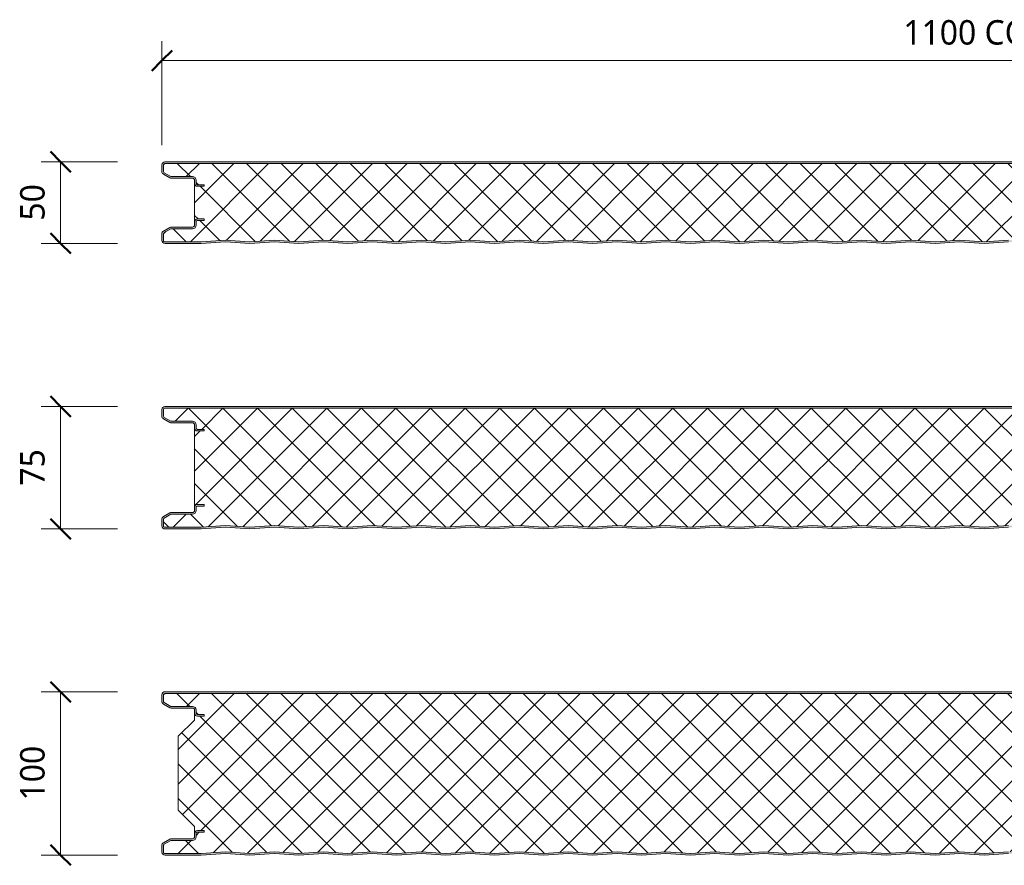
# Model space of a CAD drawing. Header units: millimetres. Extents: x 196 to 3485, y -270 to 1649.
# Tile 3 of 7: x 196 to 800, y 1130 to 1649. Entities that reach past the tile are written whole.
import ezdxf

# ---------------------------------------------------------------- set-up
doc = ezdxf.new("R2010")
doc.units = ezdxf.units.MM
for name, color, linetype, lineweight in [('A-ANNO-DIMS', 211, 'Continuous', 9), ('A-ANNO-DIMS-5', 211, 'Continuous', 9), ('A-DETL-GENF', 92, 'Continuous', 13)]:
    doc.layers.add(name, color=color, linetype=linetype, lineweight=lineweight)
doc.styles.add('Yu Gothic', font='Yu Gothic.ttf', dxfattribs={"height": 15})
doc.dimstyles.new('Diagonal', dxfattribs={"dimscale": 304.8, "dimtxt": 17.413553, "dimasz": 0.04101, "dimexe": 0.03937, "dimexo": 0.024606, "dimgap": 0.024606, "dimtad": 1, "dimdec": 0, "dimzin": 0, "dimdsep": 46, "dimtxsty": 'Yu Gothic', "dimblk1": 'OBLIQUE', "dimblk2": 'OBLIQUE', "dimsah": 1, "dimcen": 0.09, "dimazin": 0, "dimtfac": 1, "dimtdec": 4, "dimtix": 1, "dimtmove": 0, "dimatfit": 3, "dimfxl": 1, "dimtvp": 1, "dimtfill": 1, "dimtolj": 1, "dimtzin": 0, "dimarcsym": 2})

# ---------------------------------------------------------------- blocks, each defined once
blk = doc.blocks.new('CR 1100 - FLAT - SATINLINE - CR 1100 50mm - FLAT - SATINLINE-4193636-15 PANEL SIZE AND PROFILE Copy 1 Copy 2 Copy 1')
at = {"layer": 'A-DETL-GENF'}
h = blk.add_hatch(color=256, dxfattribs=at)
h.paths.add_polyline_path([(624, 0), (639, 1), (654, 0), (669, 1), (684, 0), (699, 1), (714, 0), (729, 1), (744, 0), (759, 1), (774, 0), (789, 1), (804, 0), (819, 1), (834, 0), (849, 1), (864, 0), (879, 1), (894, 0), (909, 1), (924, 0), (939, 1), (954, 0), (969, 1), (984, 0), (999.3, 0.98), (1014, 0), (1029, 1), (1044, 0), (1059, 1), (1073.86, 0), (1096.2, 0), (1096.67, 0.06), (1097.1, 0.24), (1097.48, 0.53), (1097.76, 0.9), (1097.94, 1.33), (1098, 1.8), (1098.04, 9.61), (1098.16, 9.9), (1098.35, 10.15), (1098.6, 10.34), (1098.89, 10.46), (1099.2, 10.5), (1118.2, 10.5), (1118.67, 10.56), (1119.1, 10.74), (1119.51, 11.07), (1119.76, 11.4), (1119.94, 11.83), (1120, 12.3), (1120, 13.2), (1119.94, 13.67), (1119.76, 14.1), (1119.48, 14.47), (1119.1, 14.76), (1118.67, 14.94), (1118.2, 15), (1114, 15), (1114, 14), (1118.41, 13.97), (1118.77, 13.77), (1118.98, 13.41), (1119, 13.2), (1118.98, 12.09), (1118.77, 11.73), (1118.41, 11.53), (1118.2, 11.5), (1099.2, 11.5), (1098.63, 11.43), (1097.93, 11.07), (1097.65, 10.86), (1097.3, 10.4), (1097.08, 9.87), (1097, 9.3), (1096.98, 1.59), (1096.77, 1.23), (1096.41, 1.03), (1096.2, 1), (1073.89, 1), (1059, 2.01), (1044, 1), (1029, 2.01), (1014, 1), (999, 2.01), (984, 1), (969, 2.01), (954, 1), (939, 2.01), (924, 1), (909, 2.01), (894, 1), (879, 2.01), (864, 1), (849, 2.01), (834, 1), (819, 2.01), (804, 1), (789, 2.01), (774, 1), (759, 2.01), (744, 1), (729, 2.01), (714, 1), (699, 2.01), (684, 1), (669, 2.01), (654, 1), (639, 2.01), (624, 1), (609, 2.01), (594, 1), (579, 2.01), (564, 1), (549, 2.01), (534, 1), (519, 2.01), (504, 1), (489, 2.01), (474, 1), (459, 2.01), (444, 1), (429, 2.01), (414, 1), (399, 2.01), (384, 1), (369, 2.01), (354, 1), (339, 2.01), (324, 1), (309, 2.01), (294, 1), (279, 2.01), (264, 1), (249, 2.01), (234, 1), (219, 2.01), (204, 1), (189, 2.01), (174, 1), (159, 2.01), (144, 1), (129, 2.01), (114, 1), (99, 2.01), (84, 1), (69, 2.01), (54, 1), (39, 2.01), (24.11, 1), (1.51, 1.05), (1.2, 1.27), (1.02, 1.61), (1, 1.8), (1.03, 6.17), (1.23, 6.53), (1.4, 6.65), (5.46, 9), (18.8, 9), (19.37, 9.07), (19.9, 9.29), (20.36, 9.64), (20.71, 10.1), (20.93, 10.63), (21, 11.2), (21.03, 13.41), (21.23, 13.76), (21.59, 13.97), (21.8, 14), (26, 14), (26, 15), (21.8, 15), (21.33, 14.94), (20.9, 14.76), (20.53, 14.47), (20.24, 14.1), (20.06, 13.67), (20, 13.2), (19.96, 10.89), (19.84, 10.6), (19.65, 10.35), (19.4, 10.16), (19.11, 10.04), (18.8, 10), (5.68, 10), (5.21, 9.94), (4.78, 9.76), (0.9, 7.52), (0.53, 7.23), (0.24, 6.86), (0.06, 6.43), (0, 5.96), (0.05, 1.38), (0.19, 0.99), (0.43, 0.63), (0.74, 0.35), (1.1, 0.14), (1.51, 0.02), (1.93, 0), (24.14, 0), (39, 1), (54, 0), (69, 1), (84, 0), (99, 1), (114, 0), (129, 1), (144, 0), (159, 1), (174, 0), (189, 1), (204, 0), (219, 1), (234, 0), (249, 1), (264, 0), (279, 1), (294, 0), (309, 1), (324, 0), (339, 1), (354, 0), (369, 1), (384, 0), (399, 1), (414, 0), (429, 1), (444, 0), (459, 1), (474, 0), (489, 1), (504, 0), (519, 1), (534, 0), (549, 1), (564, 0), (579, 1), (594, 0), (609, 1)])
h.paths.add_polyline_path([(1118.2, 35), (1118.67, 35.06), (1119.1, 35.24), (1119.48, 35.53), (1119.76, 35.9), (1119.94, 36.33), (1120, 36.8), (1120, 37.7), (1119.94, 38.17), (1119.76, 38.6), (1119.48, 38.97), (1119.1, 39.26), (1118.67, 39.44), (1118.2, 39.5), (1098.89, 39.54), (1098.6, 39.66), (1098.35, 39.85), (1098.16, 40.1), (1098.04, 40.39), (1098, 40.7), (1098, 48.2), (1097.94, 48.67), (1097.76, 49.1), (1097.48, 49.47), (1097.1, 49.76), (1096.67, 49.94), (1096.2, 50), (1.8, 50), (1.33, 49.94), (0.9, 49.76), (0.53, 49.47), (0.24, 49.1), (0.06, 48.67), (0, 48.2), (0, 44.04), (0.06, 43.57), (0.24, 43.14), (0.53, 42.77), (0.9, 42.48), (4.78, 40.24), (5.21, 40.06), (5.68, 40), (19.11, 39.96), (19.4, 39.84), (19.65, 39.65), (19.84, 39.4), (19.96, 39.11), (20, 38.8), (20, 36.8), (20.06, 36.33), (20.24, 35.9), (20.53, 35.53), (20.9, 35.24), (21.33, 35.06), (21.8, 35), (26, 35), (26, 36), (21.59, 36.03), (21.23, 36.24), (21.03, 36.59), (21, 36.8), (21, 38.8), (20.93, 39.37), (20.71, 39.9), (20.36, 40.36), (19.9, 40.71), (19.37, 40.93), (18.8, 41), (5.46, 41), (1.23, 43.47), (1.03, 43.83), (1, 44.04), (1.03, 48.41), (1.23, 48.77), (1.59, 48.97), (1.8, 49), (1096.41, 48.97), (1096.77, 48.77), (1096.98, 48.41), (1097, 48.2), (1097, 40.7), (1097.08, 40.13), (1097.3, 39.6), (1097.65, 39.14), (1098.1, 38.79), (1098.63, 38.57), (1099.2, 38.5), (1118.41, 38.47), (1118.77, 38.27), (1118.98, 37.91), (1119, 37.7), (1118.98, 36.59), (1118.77, 36.23), (1118.41, 36.03), (1118.2, 36), (1114, 36), (1114, 35)])
h = blk.add_hatch(dxfattribs=at)
h.set_pattern_fill('FP_1', color=256, style=0, pattern_type=2)
h.set_pattern_definition([(45, (-283.583, -1511.559), (-10.6066, 10.6066), []), (135, (-283.583, -1511.559), (-10.6066, -10.6066), [])])
h.paths.add_polyline_path([(984, 1), (999.3, 1.99), (1014.17, 1.01), (1029, 2.01), (1044.14, 1.01), (1059, 2.01), (1073.89, 1), (1096.41, 1.03), (1096.77, 1.23), (1096.9, 1.4), (1097, 1.8), (1097.04, 9.61), (1097.09, 9.9), (1097.3, 10.4), (1097.65, 10.86), (1098.1, 11.21), (1098.63, 11.43), (1099.2, 11.5), (1118.41, 11.53), (1118.77, 11.73), (1118.9, 11.9), (1119, 12.3), (1118.95, 13.41), (1118.85, 13.67), (1118.6, 13.89), (1118.2, 14), (1114, 14), (1114, 15), (1118.64, 14.94), (1118.77, 14.9), (1119.19, 14.69), (1119.48, 14.47), (1119.82, 13.98), (1119.98, 13.41), (1120, 13.7), (1119.98, 36.59), (1119.94, 36.33), (1119.76, 35.9), (1119.48, 35.53), (1119.1, 35.24), (1118.6, 35.05), (1118.2, 35), (1114, 35), (1114, 36), (1118.41, 36.03), (1118.77, 36.23), (1118.98, 36.59), (1119, 36.8), (1118.96, 37.91), (1118.84, 38.18), (1118.6, 38.39), (1118.38, 38.48), (1118.2, 38.5), (1098.89, 38.54), (1098.6, 38.59), (1098.1, 38.79), (1097.65, 39.14), (1097.3, 39.6), (1097.08, 40.13), (1097, 40.7), (1096.95, 48.41), (1096.9, 48.6), (1096.6, 48.89), (1096.2, 49), (1.59, 48.97), (1.23, 48.77), (1.11, 48.6), (1, 48.2), (1.06, 43.83), (1.16, 43.57), (1.4, 43.35), (5.46, 41), (19.11, 40.96), (19.4, 40.91), (19.96, 40.66), (20.36, 40.36), (20.71, 39.9), (20.93, 39.37), (21, 38.8), (21.05, 36.59), (21.19, 36.29), (21.42, 36.1), (21.8, 36), (26, 36), (26, 35), (21.4, 35.05), (21.23, 35.1), (20.9, 35.24), (20.53, 35.53), (20.24, 35.9), (20.06, 36.33), (20, 36.59), (20.03, 13.41), (20.06, 13.67), (20.24, 14.1), (20.53, 14.47), (20.9, 14.76), (21.4, 14.95), (21.8, 15), (26, 15), (26, 14), (21.59, 13.97), (21.23, 13.76), (21.11, 13.6), (21, 13.2), (20.96, 10.89), (20.91, 10.6), (20.71, 10.1), (20.36, 9.64), (19.9, 9.29), (19.37, 9.07), (18.8, 9), (5.46, 9), (1.23, 6.53), (1.11, 6.36), (1, 5.96), (1.05, 1.61), (1.09, 1.43), (1.34, 1.14), (1.7, 1.01), (1.93, 1), (24.14, 1.01), (39, 2.01), (54.09, 1), (69, 2.01), (84.17, 1.01), (99, 2.01), (114.17, 1.01), (129, 2.01), (144.09, 1), (159, 2.01), (174.09, 1), (189, 2.01), (204.17, 1.01), (219, 2.01), (234.17, 1.01), (249, 2.01), (264.09, 1), (279, 2.01), (294.09, 1), (309, 2.01), (324.09, 1), (339, 2.01), (354.17, 1.01), (369, 2.01), (384.09, 1), (399, 2.01), (414.18, 1.01), (429, 2.01), (444.17, 1.01), (459, 2.01), (474.09, 1), (489, 2.01), (504.09, 1), (519, 2.01), (534.17, 1.01), (549, 2.01), (564.09, 1), (579, 2.01), (594.17, 1.01), (609, 2.01), (624.09, 1), (639, 2.01), (654.17, 1.01), (669, 2.01), (684.09, 1), (699, 2.01), (714.09, 1), (729, 2.01), (744.09, 1), (759, 2.01), (774.09, 1), (789, 2.01), (804.17, 1.01), (819, 2.01), (834.17, 1.01), (849, 2.01), (864.09, 1), (879, 2.01), (894.09, 1), (909, 2.01), (924.17, 1.01), (939, 2.01), (954.17, 1.01), (969, 2.01), (983.91, 1)])
for p, q in [((1096.2, 50), (1.8, 50)), ((1.8, 49), (1096.2, 49)), ((0, 48.2), (0, 44.04)), ((0.9, 42.48), (4.78, 40.24)), ((1, 44.04), (1, 48.2)), ((5.46, 41), (1.4, 43.35)), ((18.8, 41), (5.46, 41)), ((5.68, 40), (18.8, 40)), ((20, 38.8), (20, 36.8)), ((20, 36.8), (20, 13.2)), ((21, 36.8), (21, 38.8)), ((26, 36), (21.8, 36)), ((21.8, 35), (26, 35)), ((26, 35), (26, 36)), ((20, 13.2), (20, 11.2)), ((21, 11.2), (21, 13.2)), ((26, 15), (21.8, 15)), ((21.8, 14), (26, 14)), ((26, 14), (26, 15)), ((4.78, 9.76), (0.9, 7.52)), ((1.4, 6.65), (5.46, 9)), ((5.46, 9), (18.8, 9)), ((18.8, 10), (5.68, 10)), ((0, 5.96), (0, 1.8)), ((1, 1.8), (1, 5.96)), ((24.11, 1), (1.89, 1)), ((1.93, 0), (24.14, 0)), ((39, 2.01), (24.11, 1)), ((24.14, 0), (39, 1)), ((54, 1), (39, 2.01)), ((39, 1), (54, 0)), ((69, 2.01), (54, 1)), ((54, 0), (69, 1)), ((84, 1), (69, 2.01)), ((69, 1), (84, 0)), ((99, 2.01), (84, 1)), ((84, 0), (99, 1)), ((114, 1), (99, 2.01)), ((99, 1), (114, 0)), ((129, 2.01), (114, 1)), ((114, 0), (129, 1)), ((144, 1), (129, 2.01)), ((129, 1), (144, 0)), ((159, 2.01), (144, 1)), ((144, 0), (159, 1)), ((174, 1), (159, 2.01)), ((159, 1), (174, 0)), ((189, 2.01), (174, 1)), ((174, 0), (189, 1)), ((204, 1), (189, 2.01)), ((189, 1), (204, 0)), ((219, 2.01), (204, 1)), ((204, 0), (219, 1)), ((234, 1), (219, 2.01)), ((219, 1), (234, 0)), ((249, 2.01), (234, 1)), ((234, 0), (249, 1)), ((264, 1), (249, 2.01)), ((249, 1), (264, 0)), ((279, 2.01), (264, 1)), ((264, 0), (279, 1)), ((294, 1), (279, 2.01)), ((279, 1), (294, 0)), ((309, 2.01), (294, 1)), ((294, 0), (309, 1)), ((324, 1), (309, 2.01)), ((309, 1), (324, 0)), ((339, 2.01), (324, 1)), ((324, 0), (339, 1)), ((354, 1), (339, 2.01)), ((339, 1), (354, 0)), ((369, 2.01), (354, 1)), ((354, 0), (369, 1)), ((384, 1), (369, 2.01)), ((369, 1), (384, 0)), ((399, 2.01), (384, 1)), ((384, 0), (399, 1)), ((414, 1), (399, 2.01)), ((399, 1), (414, 0)), ((429, 2.01), (414, 1)), ((414, 0), (429, 1)), ((444, 1), (429, 2.01)), ((429, 1), (444, 0)), ((459, 2.01), (444, 1)), ((444, 0), (459, 1)), ((474, 1), (459, 2.01)), ((459, 1), (474, 0)), ((489, 2.01), (474, 1)), ((474, 0), (489, 1)), ((504, 1), (489, 2.01)), ((489, 1), (504, 0)), ((519, 2.01), (504, 1)), ((504, 0), (519, 1))]:
    blk.add_line(p, q, dxfattribs=at)
for centre, radius, start, end in [((1.8, 48.2), 1.8, 90, 180), ((1.8, 48.2), 0.8, 90, 180), ((1.8, 44.04), 1.8, 180, 240), ((1.8, 44.04), 0.8, 180, 240), ((5.68, 41.8), 1.8, 240, 270), ((18.8, 38.8), 2.2, 0, 90), ((18.8, 38.8), 1.2, 0, 90), ((21.8, 36.8), 1.8, 180, 270), ((21.8, 36.8), 0.8, 180, 270), ((21.8, 13.2), 1.8, 90, 180), ((21.8, 13.2), 0.8, 90, 180), ((1.8, 5.96), 1.8, 120, 180), ((1.8, 5.96), 0.8, 120, 180), ((5.68, 8.2), 1.8, 90, 120), ((18.8, 11.2), 1.2, 270, 0), ((18.8, 11.2), 2.2, 270, 360), ((1.8, 1.8), 1.8, 180, 274.15316), ((1.8, 1.8), 0.8, 180, 276.23145)]:
    blk.add_arc(centre, radius, start, end, dxfattribs=at)
blk = doc.blocks.new('CR 1100 - FLAT - SATINLINE - CR 1100 75mm - FLAT - SATINLINE-4193660-15 PANEL SIZE AND PROFILE Copy 1 Copy 2 Copy 1')
at = {"layer": 'A-DETL-GENF'}
h = blk.add_hatch(color=256, dxfattribs=at)
h.paths.add_polyline_path([(594, 0), (609, 1), (624, 0), (639, 1), (654, 0), (669, 1), (684, 0), (699, 1), (714, 0), (729, 1), (744, 0), (759, 1), (774, 0), (789, 1), (804, 0), (819, 1), (834, 0), (849, 1), (864, 0), (879, 1), (894, 0), (909, 1), (924, 0), (939, 1), (954, 0), (969, 1), (984, 0), (999.3, 0.98), (1014, 0), (1029, 1), (1044, 0), (1059, 1), (1073.86, 0), (1096.2, 0), (1096.67, 0.06), (1097.1, 0.24), (1097.48, 0.53), (1097.76, 0.9), (1097.94, 1.33), (1098, 1.8), (1098.04, 9.61), (1098.16, 9.9), (1098.35, 10.15), (1098.6, 10.34), (1098.89, 10.46), (1099.2, 10.5), (1118.2, 10.5), (1118.67, 10.56), (1119.1, 10.74), (1119.48, 11.03), (1119.76, 11.4), (1119.94, 11.83), (1120, 12.3), (1120, 13.2), (1119.94, 13.67), (1119.76, 14.1), (1119.38, 14.55), (1119.1, 14.76), (1118.67, 14.94), (1118.2, 15), (1114, 15), (1114, 14), (1118.41, 13.97), (1118.77, 13.77), (1118.98, 13.41), (1119, 13.2), (1118.98, 12.09), (1118.77, 11.73), (1118.41, 11.53), (1118.2, 11.5), (1099.2, 11.5), (1098.63, 11.43), (1098.1, 11.21), (1097.65, 10.86), (1097.3, 10.4), (1097.08, 9.87), (1097, 9.3), (1096.98, 1.59), (1096.77, 1.23), (1096.41, 1.03), (1096.2, 1), (1073.89, 1), (1059, 2.01), (1044, 1), (1029, 2.01), (1014, 1), (999, 2.01), (984, 1), (969, 2.01), (954, 1), (939, 2.01), (924, 1), (909, 2.01), (894, 1), (879, 2.01), (864, 1), (849, 2.01), (834, 1), (819, 2.01), (804, 1), (789, 2.01), (774, 1), (759, 2.01), (744, 1), (729, 2.01), (714, 1), (699, 2.01), (684, 1), (669, 2.01), (654, 1), (639, 2.01), (624, 1), (609, 2.01), (594, 1), (579, 2.01), (564, 1), (549, 2.01), (534, 1), (519, 2.01), (504, 1), (489, 2.01), (474, 1), (459, 2.01), (444, 1), (429, 2.01), (414, 1), (399, 2.01), (384, 1), (369, 2.01), (354, 1), (339, 2.01), (324, 1), (309, 2.01), (294, 1), (279, 2.01), (264, 1), (249, 2.01), (234, 1), (219, 2.01), (204, 1), (189, 2.01), (174, 1), (159, 2.01), (144, 1), (129, 2.01), (114, 1), (99, 2.01), (84, 1), (69, 2.01), (54, 1), (39, 2.01), (24.11, 1), (1.51, 1.05), (1.2, 1.27), (1.02, 1.61), (1, 1.8), (1.03, 6.17), (1.23, 6.53), (1.4, 6.65), (5.46, 9), (18.8, 9), (19.37, 9.07), (19.9, 9.29), (20.36, 9.64), (20.71, 10.1), (20.93, 10.63), (21, 11.2), (21.03, 13.41), (21.23, 13.76), (21.59, 13.97), (21.8, 14), (26, 14), (26, 15), (21.8, 15), (21.33, 14.94), (20.9, 14.76), (20.53, 14.47), (20.24, 14.1), (20.06, 13.67), (20, 13.2), (19.96, 10.89), (19.84, 10.6), (19.65, 10.35), (19.4, 10.16), (19.11, 10.04), (18.8, 10), (5.68, 10), (5.21, 9.94), (4.78, 9.76), (0.9, 7.52), (0.53, 7.23), (0.24, 6.86), (0.06, 6.43), (0, 5.52), (0.05, 1.38), (0.19, 0.99), (0.43, 0.63), (0.74, 0.35), (1.1, 0.14), (1.51, 0.02), (1.93, 0), (24.14, 0), (39, 1), (54, 0), (69, 1), (84, 0), (99, 1), (114, 0), (129, 1), (144, 0), (159, 1), (174, 0), (189, 1), (204, 0), (219, 1), (234, 0), (249, 1), (264, 0), (279, 1), (294, 0), (309, 1), (324, 0), (339, 1), (354, 0), (369, 1), (384, 0), (399, 1), (414, 0), (429, 1), (444, 0), (459, 1), (474, 0), (489, 1), (504, 0), (519, 1), (534, 0), (549, 1), (564, 0), (579, 1)])
h.paths.add_polyline_path([(1118.2, 60), (1118.67, 60.06), (1119.1, 60.24), (1119.48, 60.53), (1119.76, 60.9), (1119.94, 61.33), (1120, 61.8), (1120, 62.7), (1119.94, 63.17), (1119.76, 63.6), (1119.48, 63.97), (1119.1, 64.26), (1118.67, 64.44), (1118.2, 64.5), (1098.89, 64.54), (1098.6, 64.66), (1098.35, 64.85), (1098.16, 65.1), (1098.04, 65.39), (1098, 65.7), (1098, 73.2), (1097.94, 73.67), (1097.76, 74.1), (1097.48, 74.47), (1097.1, 74.76), (1096.67, 74.94), (1096.2, 75), (1.8, 75), (1.33, 74.94), (0.9, 74.76), (0.53, 74.47), (0.24, 74.1), (0.06, 73.67), (0, 73.2), (0.04, 68.71), (0.06, 68.57), (0.24, 68.14), (0.53, 67.77), (0.9, 67.48), (4.78, 65.24), (5.21, 65.06), (5.68, 65), (19.11, 64.96), (19.4, 64.84), (19.65, 64.65), (19.84, 64.4), (19.96, 64.11), (20, 63.8), (20, 61.8), (20.06, 61.33), (20.24, 60.9), (20.61, 60.47), (20.9, 60.24), (21.33, 60.06), (21.8, 60), (26, 60), (26, 61), (21.59, 61.03), (21.23, 61.24), (21.03, 61.59), (21, 61.8), (21, 63.8), (20.93, 64.37), (20.61, 65.03), (20.36, 65.36), (19.9, 65.71), (19.37, 65.93), (18.8, 66), (5.46, 66), (1.23, 68.47), (1.03, 68.83), (1, 69.04), (1.03, 73.41), (1.23, 73.77), (1.59, 73.97), (1.8, 74), (1096.41, 73.97), (1096.77, 73.77), (1096.98, 73.41), (1097, 73.2), (1097, 65.7), (1097.08, 65.13), (1097.3, 64.6), (1097.65, 64.14), (1098.1, 63.79), (1098.63, 63.57), (1099.2, 63.5), (1118.41, 63.47), (1118.77, 63.27), (1118.98, 62.91), (1119, 62.7), (1118.98, 61.59), (1118.77, 61.23), (1118.41, 61.03), (1118.2, 61), (1114, 61), (1114, 60)])
h = blk.add_hatch(dxfattribs=at)
h.set_pattern_fill('FP_2', color=256, style=0, pattern_type=2)
h.set_pattern_definition([(45, (-283.583, -1336.559), (-10.6066, 10.6066), []), (135, (-283.583, -1336.559), (-10.6066, -10.6066), [])])
h.paths.add_polyline_path([(1044, 1), (1059, 2.01), (1073.89, 1), (1096.41, 1.03), (1096.77, 1.23), (1096.9, 1.4), (1097, 1.8), (1097.04, 9.61), (1097.09, 9.9), (1097.3, 10.4), (1097.65, 10.86), (1098.1, 11.21), (1098.63, 11.43), (1099.2, 11.5), (1118.41, 11.53), (1118.77, 11.73), (1118.9, 11.9), (1119, 12.3), (1118.95, 13.41), (1118.85, 13.67), (1118.6, 13.89), (1118.2, 14), (1114, 14), (1114, 15), (1118.64, 14.94), (1118.77, 14.9), (1119.19, 14.69), (1119.48, 14.47), (1119.82, 13.98), (1119.98, 13.41), (1120, 13.7), (1119.98, 61.59), (1119.94, 61.33), (1119.76, 60.9), (1119.48, 60.53), (1119.1, 60.24), (1118.6, 60.05), (1118.2, 60), (1114, 60), (1114, 61), (1118.41, 61.03), (1118.77, 61.23), (1118.98, 61.59), (1119, 61.8), (1118.96, 62.91), (1118.84, 63.18), (1118.6, 63.39), (1118.38, 63.48), (1118.2, 63.5), (1098.89, 63.54), (1098.6, 63.59), (1098.1, 63.79), (1097.65, 64.14), (1097.3, 64.6), (1097.08, 65.13), (1097, 65.7), (1096.95, 73.41), (1096.9, 73.6), (1096.6, 73.89), (1096.2, 74), (1.59, 73.97), (1.23, 73.77), (1.11, 73.6), (1, 73.2), (1.06, 68.83), (1.11, 68.64), (1.4, 68.35), (5.46, 66), (19.11, 65.96), (19.4, 65.91), (19.9, 65.71), (20.36, 65.36), (20.71, 64.9), (20.93, 64.37), (21, 63.8), (21.05, 61.59), (21.19, 61.29), (21.42, 61.1), (21.8, 61), (26, 61), (26, 60), (21.4, 60.05), (21.23, 60.1), (20.9, 60.24), (20.53, 60.53), (20.24, 60.9), (20.06, 61.33), (20, 61.8), (20.03, 13.41), (20.06, 13.67), (20.24, 14.1), (20.63, 14.55), (20.9, 14.76), (21.4, 14.95), (21.8, 15), (26, 15), (26, 14), (21.59, 13.97), (21.23, 13.76), (21.11, 13.6), (21, 13.2), (20.96, 10.89), (20.91, 10.6), (20.61, 9.97), (20.36, 9.64), (19.9, 9.29), (19.37, 9.07), (18.8, 9), (5.46, 9), (1.23, 6.53), (1.11, 6.36), (1, 5.96), (1.05, 1.61), (1.09, 1.43), (1.34, 1.14), (1.7, 1.01), (1.93, 1), (24.14, 1.01), (39, 2.01), (54.09, 1), (69, 2.01), (84.17, 1.01), (99, 2.01), (114.17, 1.01), (129, 2.01), (144.09, 1), (159, 2.01), (174.09, 1), (189, 2.01), (204.17, 1.01), (219, 2.01), (234.17, 1.01), (249, 2.01), (264.09, 1), (279, 2.01), (294.09, 1), (309, 2.01), (324.09, 1), (339, 2.01), (354.17, 1.01), (369, 2.01), (384.09, 1), (399, 2.01), (414.18, 1.01), (429, 2.01), (444.17, 1.01), (459, 2.01), (474.09, 1), (489, 2.01), (504.09, 1), (519, 2.01), (534.17, 1.01), (549, 2.01), (564.09, 1), (579, 2.01), (594.17, 1.01), (609, 2.01), (624.09, 1), (639, 2.01), (654.17, 1.01), (669, 2.01), (684.09, 1), (699, 2.01), (714.09, 1), (729, 2.01), (744.09, 1), (759, 2.01), (774.09, 1), (789, 2.01), (804.17, 1.01), (819, 2.01), (834.17, 1.01), (849, 2.01), (864.09, 1), (879, 2.01), (894.09, 1), (909, 2.01), (924.17, 1.01), (939, 2.01), (954.17, 1.01), (969, 2.01), (984.09, 1), (999.3, 1.99), (1014.17, 1.01), (1029, 2.01), (1043.91, 1)])
for p, q in [((0, 73.2), (0, 69.04)), ((1, 69.04), (1, 73.2)), ((1096.2, 75), (1.8, 75)), ((1.8, 74), (1096.2, 74)), ((0.9, 67.48), (4.78, 65.24)), ((5.46, 66), (1.4, 68.35)), ((18.8, 66), (5.46, 66)), ((5.68, 65), (18.8, 65)), ((20, 63.8), (20, 61.8)), ((20, 61.8), (20, 13.2)), ((21, 61.8), (21, 63.8)), ((26, 61), (21.8, 61)), ((26, 60), (26, 61)), ((21.8, 60), (26, 60)), ((20, 13.2), (20, 11.2)), ((21, 11.2), (21, 13.2)), ((26, 15), (21.8, 15)), ((21.8, 14), (26, 14)), ((26, 14), (26, 15)), ((4.78, 9.76), (0.9, 7.52)), ((1.4, 6.65), (5.46, 9)), ((5.46, 9), (18.8, 9)), ((18.8, 10), (5.68, 10)), ((0, 5.96), (0, 1.8)), ((1, 1.8), (1, 5.96)), ((24.11, 1), (1.89, 1)), ((1.93, 0), (24.14, 0)), ((39, 2.01), (24.11, 1)), ((24.14, 0), (39, 1)), ((54, 1), (39, 2.01)), ((39, 1), (54, 0)), ((69, 2.01), (54, 1)), ((54, 0), (69, 1)), ((84, 1), (69, 2.01)), ((69, 1), (84, 0)), ((99, 2.01), (84, 1)), ((84, 0), (99, 1)), ((114, 1), (99, 2.01)), ((99, 1), (114, 0)), ((129, 2.01), (114, 1)), ((114, 0), (129, 1)), ((144, 1), (129, 2.01)), ((129, 1), (144, 0)), ((159, 2.01), (144, 1)), ((144, 0), (159, 1)), ((174, 1), (159, 2.01)), ((159, 1), (174, 0)), ((189, 2.01), (174, 1)), ((174, 0), (189, 1)), ((204, 1), (189, 2.01)), ((189, 1), (204, 0)), ((219, 2.01), (204, 1)), ((204, 0), (219, 1)), ((234, 1), (219, 2.01)), ((219, 1), (234, 0)), ((249, 2.01), (234, 1)), ((234, 0), (249, 1)), ((264, 1), (249, 2.01)), ((249, 1), (264, 0)), ((279, 2.01), (264, 1)), ((264, 0), (279, 1)), ((294, 1), (279, 2.01)), ((279, 1), (294, 0)), ((309, 2.01), (294, 1)), ((294, 0), (309, 1)), ((324, 1), (309, 2.01)), ((309, 1), (324, 0)), ((339, 2.01), (324, 1)), ((324, 0), (339, 1)), ((354, 1), (339, 2.01)), ((339, 1), (354, 0)), ((369, 2.01), (354, 1)), ((354, 0), (369, 1)), ((384, 1), (369, 2.01)), ((369, 1), (384, 0)), ((399, 2.01), (384, 1)), ((384, 0), (399, 1)), ((414, 1), (399, 2.01)), ((399, 1), (414, 0)), ((429, 2.01), (414, 1)), ((414, 0), (429, 1)), ((444, 1), (429, 2.01)), ((429, 1), (444, 0)), ((459, 2.01), (444, 1)), ((444, 0), (459, 1)), ((474, 1), (459, 2.01)), ((459, 1), (474, 0)), ((489, 2.01), (474, 1)), ((474, 0), (489, 1)), ((504, 1), (489, 2.01)), ((489, 1), (504, 0)), ((519, 2.01), (504, 1)), ((504, 0), (519, 1))]:
    blk.add_line(p, q, dxfattribs=at)
for centre, radius, start, end in [((1.8, 73.2), 1.8, 90, 180), ((1.8, 73.2), 0.8, 90, 180), ((1.8, 69.04), 1.8, 180, 240), ((1.8, 69.04), 0.8, 180, 240), ((5.68, 66.8), 1.8, 240, 270), ((18.8, 63.8), 2.2, 0, 90), ((18.8, 63.8), 1.2, 0, 90), ((21.8, 61.8), 1.8, 180, 270), ((21.8, 61.8), 0.8, 180, 270), ((21.8, 13.2), 1.8, 90, 180), ((21.8, 13.2), 0.8, 90, 180), ((1.8, 5.96), 1.8, 120, 180), ((1.8, 5.96), 0.8, 120, 180), ((5.68, 8.2), 1.8, 90, 120), ((18.8, 11.2), 1.2, 270, 360), ((18.8, 11.2), 2.2, 270, 360), ((1.8, 1.8), 1.8, 180, 274.15316), ((1.8, 1.8), 0.8, 180, 276.23145)]:
    blk.add_arc(centre, radius, start, end, dxfattribs=at)
blk = doc.blocks.new('CR 1100 - FLAT - SATINLINE - CR 1100 100mm - FLAT - SATINLINE-4193634-15 PANEL SIZE AND PROFILE Copy 1 Copy 2 Copy 1')
at = {"layer": 'A-DETL-GENF'}
h = blk.add_hatch(color=256, dxfattribs=at)
h.paths.add_polyline_path([(564, 0), (579.09, 1), (594, 0), (609.09, 1), (624, 0), (639.09, 1), (654, 0), (669.09, 1), (684, 0), (699.09, 1), (714, 0), (729.09, 1), (744, 0), (759.09, 1), (774, 0), (789.09, 1), (804, 0), (819.09, 1), (834, 0), (849.09, 1), (864, 0), (879.09, 1), (894, 0), (909.09, 1), (924, 0), (939.09, 1), (954, 0), (969.09, 1), (984, 0), (999.3, 0.98), (1014, 0), (1029.09, 1), (1044, 0), (1059.09, 1), (1073.89, 0), (1096.41, 0.03), (1096.67, 0.06), (1097.1, 0.24), (1097.48, 0.53), (1097.76, 0.9), (1097.94, 1.33), (1098, 1.8), (1098.04, 9.61), (1098.16, 9.9), (1098.35, 10.15), (1098.6, 10.34), (1098.89, 10.46), (1099.2, 10.5), (1118.41, 10.53), (1118.67, 10.56), (1119.1, 10.74), (1119.48, 11.03), (1119.81, 11.53), (1119.94, 11.83), (1120, 12.3), (1119.95, 13.63), (1119.7, 14.19), (1119.3, 14.61), (1118.95, 14.82), (1118.55, 14.95), (1118.2, 15), (1114, 15), (1114, 14), (1118.41, 13.97), (1118.77, 13.77), (1118.98, 13.41), (1119, 13.2), (1118.98, 12.09), (1118.77, 11.73), (1118.41, 11.53), (1118.2, 11.5), (1099.2, 11.5), (1098.63, 11.43), (1098.1, 11.21), (1097.65, 10.86), (1097.3, 10.4), (1097.08, 9.87), (1097, 9.3), (1096.98, 1.59), (1096.77, 1.23), (1096.41, 1.03), (1095.91, 1), (1073.89, 1), (1059, 2.01), (1044, 1), (1029, 2.01), (1014, 1), (999, 2.01), (984, 1), (969, 2.01), (954, 1), (939, 2.01), (924, 1), (909, 2.01), (894, 1), (879, 2.01), (864, 1), (849, 2.01), (834, 1), (819, 2.01), (804, 1), (789, 2.01), (774, 1), (759, 2.01), (744, 1), (729, 2.01), (714, 1), (699, 2.01), (684, 1), (669, 2.01), (654, 1), (639, 2.01), (624, 1), (609, 2.01), (594, 1), (579, 2.01), (564, 1), (549, 2.01), (534, 1), (519, 2.01), (504, 1), (489, 2.01), (474, 1), (459, 2.01), (444, 1), (429, 2.01), (414, 1), (399, 2.01), (384, 1), (369, 2.01), (354, 1), (339, 2.01), (324, 1), (309, 2.01), (294, 1), (279, 2.01), (264, 1), (249, 2.01), (234, 1), (219, 2.01), (204, 1), (189, 2.01), (174, 1), (159, 2.01), (144, 1), (129, 2.01), (114, 1), (99, 2.01), (84, 1), (69, 2.01), (53.89, 1), (39, 2.01), (24.11, 1), (1.51, 1.05), (1.2, 1.27), (1.02, 1.61), (1, 1.8), (1.03, 6.17), (1.23, 6.53), (1.4, 6.65), (5.46, 9), (18.8, 9), (19.37, 9.07), (19.9, 9.29), (20.36, 9.64), (20.71, 10.1), (20.93, 10.63), (21, 11.2), (21.03, 13.41), (21.23, 13.76), (21.59, 13.97), (21.8, 14), (26, 14), (26, 15), (21.8, 15), (21.33, 14.94), (20.9, 14.76), (20.53, 14.47), (20.24, 14.1), (20.06, 13.67), (20, 13.2), (19.96, 10.89), (19.84, 10.6), (19.65, 10.35), (19.37, 10.15), (19.11, 10.04), (18.8, 10), (5.46, 9.97), (5.21, 9.94), (4.78, 9.76), (0.9, 7.52), (0.53, 7.23), (0.16, 6.65), (0.06, 6.43), (0, 5.96), (0.05, 1.38), (0.19, 0.99), (0.43, 0.63), (0.74, 0.35), (1.1, 0.14), (1.7, 0.02), (1.93, 0), (24.74, 0.05), (39.09, 1), (54, 0), (69.09, 1), (84, 0), (99.09, 1), (114, 0), (129.09, 1), (144, 0), (159.09, 1), (174, 0), (189.09, 1), (204, 0), (219.09, 1), (234, 0), (249.09, 1), (264, 0), (279.09, 1), (294, 0), (309.09, 1), (324, 0), (339.09, 1), (354, 0), (369.09, 1), (384, 0), (399.09, 1), (414, 0), (429.09, 1), (444, 0), (459.09, 1), (474, 0), (489.09, 1), (504, 0), (519.09, 1), (534, 0), (549.09, 1)])
h.paths.add_polyline_path([(1118.2, 85.14), (1118.67, 85.2), (1119.1, 85.38), (1119.48, 85.67), (1119.8, 86.14), (1119.94, 86.47), (1120, 86.94), (1119.96, 88.16), (1119.94, 88.31), (1119.76, 88.74), (1119.48, 89.11), (1119, 89.44), (1118.67, 89.58), (1118.2, 89.64), (1098.89, 89.68), (1098.6, 89.8), (1098.35, 89.99), (1098.16, 90.24), (1098.04, 90.53), (1098, 90.84), (1097.99, 98.46), (1097.94, 98.81), (1097.76, 99.24), (1097.48, 99.61), (1097, 99.94), (1096.67, 100.08), (1096.2, 100.14), (1.8, 100.14), (1.33, 100.08), (0.9, 99.9), (0.53, 99.61), (0.24, 99.24), (0.06, 98.81), (0, 98.34), (0, 94.18), (0.06, 93.71), (0.24, 93.28), (0.53, 92.91), (1, 92.56), (4.78, 90.38), (5.21, 90.2), (5.68, 90.14), (19.11, 90.1), (19.4, 89.98), (19.65, 89.79), (19.9, 89.39), (19.96, 89.25), (20, 88.94), (20, 86.94), (20.06, 86.48), (20.24, 86.04), (20.61, 85.61), (20.9, 85.38), (21.49, 85.18), (21.8, 85.14), (26, 85.14), (26, 86.14), (21.59, 86.17), (21.23, 86.38), (21.03, 86.73), (21, 86.94), (21, 88.94), (20.93, 89.51), (20.71, 90.04), (20.36, 90.5), (19.9, 90.85), (19.37, 91.07), (18.54, 91.14), (5.46, 91.14), (1.23, 93.62), (1.03, 93.97), (1, 94.18), (1.03, 98.55), (1.23, 98.91), (1.59, 99.11), (1.8, 99.14), (1096.41, 99.11), (1096.77, 98.91), (1096.98, 98.55), (1097, 98.34), (1097, 90.84), (1097.08, 90.27), (1097.3, 89.74), (1097.65, 89.29), (1098.1, 88.94), (1098.63, 88.72), (1099.2, 88.64), (1118.41, 88.61), (1118.77, 88.41), (1118.98, 88.05), (1119, 87.84), (1118.98, 86.73), (1118.77, 86.38), (1118.41, 86.17), (1118.2, 86.14), (1114, 86.14), (1114, 85.14)])
h = blk.add_hatch(dxfattribs=at)
h.set_pattern_fill('FP_3', color=256, style=0, pattern_type=2)
h.set_pattern_definition([(45, (-283.583, -1136.559), (-10.6066, 10.6066), []), (135, (-283.583, -1136.559), (-10.6066, -10.6066), [])])
h.paths.add_polyline_path([(864, 1), (879, 2.01), (894, 1), (909, 2.01), (924, 1), (939, 2.01), (954, 1), (969, 2.01), (984, 1), (999.3, 1.99), (1014, 1), (1029, 2.01), (1044, 1), (1059, 2.01), (1073.89, 1), (1096.41, 1.03), (1096.77, 1.23), (1096.9, 1.4), (1097, 1.8), (1097, 9.3), (1097.08, 9.87), (1097.3, 10.4), (1097.65, 10.86), (1098.1, 11.21), (1098.63, 11.43), (1099.2, 11.5), (1118.41, 11.53), (1118.77, 11.73), (1118.9, 11.9), (1119, 12.3), (1119, 13.2), (1118.9, 13.6), (1118.6, 13.89), (1118.2, 14), (1114, 14), (1114, 15), (1118.6, 14.95), (1118.98, 14.82), (1119.33, 14.61), (1119.61, 14.32), (1119.82, 13.98), (1119.96, 13.6), (1120, 13.2), (1120, 17.6), (1110, 27.61), (1110, 72.82), (1120, 82.74), (1120, 86.94), (1119.94, 86.47), (1119.76, 86.04), (1119.48, 85.67), (1119.1, 85.38), (1118.67, 85.2), (1118.2, 85.14), (1114, 85.14), (1114, 86.14), (1118.41, 86.17), (1118.77, 86.38), (1118.9, 86.54), (1119, 86.94), (1119, 87.84), (1118.9, 88.24), (1118.6, 88.53), (1118.2, 88.64), (1099.2, 88.64), (1098.63, 88.72), (1098.1, 88.94), (1097.65, 89.29), (1097.3, 89.74), (1097.08, 90.27), (1097, 90.84), (1097, 98.34), (1096.9, 98.74), (1096.6, 99.03), (1096.2, 99.14), (1.59, 99.11), (1.23, 98.91), (1.11, 98.74), (1, 98.34), (1, 94.18), (1.11, 93.78), (1.4, 93.49), (5.46, 91.14), (18.8, 91.14), (19.37, 91.07), (19.9, 90.85), (20.36, 90.5), (20.71, 90.04), (20.93, 89.51), (21, 88.94), (21, 86.94), (21.11, 86.54), (21.4, 86.25), (21.8, 86.14), (26, 86.14), (26, 85.14), (21.8, 85.14), (21.33, 85.2), (20.9, 85.38), (20.53, 85.67), (20.24, 86.04), (20.06, 86.48), (20, 86.94), (20, 82.74), (10, 72.82), (10, 27.61), (20, 17.6), (20, 13.2), (20.06, 13.67), (20.24, 14.1), (20.61, 14.53), (20.9, 14.76), (21.33, 14.94), (21.8, 15), (26, 15), (26, 14), (21.59, 13.97), (21.23, 13.76), (21.11, 13.6), (21, 13.2), (21, 11.2), (20.93, 10.63), (20.61, 9.97), (20.36, 9.64), (19.9, 9.29), (19.37, 9.07), (18.8, 9), (5.46, 9), (1.23, 6.53), (1.11, 6.36), (1, 5.96), (1, 1.8), (1.09, 1.43), (1.34, 1.14), (1.7, 1.01), (1.89, 1), (24.11, 1), (39, 2.01), (54, 1), (69, 2.01), (84, 1), (99, 2.01), (114, 1), (129, 2.01), (144, 1), (159, 2.01), (174, 1), (189, 2.01), (204, 1), (219, 2.01), (234, 1), (249, 2.01), (264, 1), (279, 2.01), (294, 1), (309, 2.01), (324, 1), (339, 2.01), (354, 1), (369, 2.01), (384, 1), (399, 2.01), (414, 1), (429, 2.01), (444, 1), (459, 2.01), (474, 1), (489, 2.01), (504, 1), (519, 2.01), (534, 1), (549, 2.01), (564, 1), (579, 2.01), (594, 1), (609, 2.01), (624, 1), (639, 2.01), (654, 1), (669, 2.01), (684, 1), (699, 2.01), (714, 1), (729, 2.01), (744, 1), (759, 2.01), (774, 1), (789, 2.01), (804, 1), (819, 2.01), (834, 1), (849, 2.01)])
for p, q in [((0, 98.34), (0, 94.18)), ((1, 98.34), (1, 94.18)), ((1096.2, 100.14), (1.8, 100.14)), ((1096.2, 99.14), (1.8, 99.14)), ((0.9, 92.62), (4.78, 90.38)), ((1.4, 93.49), (5.46, 91.14)), ((5.46, 91.14), (18.8, 91.14)), ((5.68, 90.14), (18.8, 90.14)), ((20, 88.94), (20, 86.94)), ((20, 86.94), (20, 82.74)), ((21, 88.94), (21, 86.94)), ((21.8, 86.14), (26, 86.14)), ((26, 85.14), (21.8, 85.14)), ((26, 86.14), (26, 85.14)), ((20, 82.74), (10, 72.82)), ((10, 72.82), (10, 27.61)), ((10, 27.61), (20, 17.6)), ((20, 17.6), (20, 13.2)), ((20, 13.2), (20, 11.2)), ((21, 13.2), (21, 11.2)), ((21.8, 15), (26, 15)), ((26, 14), (21.8, 14)), ((26, 15), (26, 14)), ((4.78, 9.76), (0.9, 7.52)), ((5.46, 9), (1.4, 6.65)), ((18.8, 9), (5.46, 9)), ((18.8, 10), (5.68, 10)), ((0, 5.96), (0, 1.8)), ((1, 5.96), (1, 1.8)), ((1.89, 1), (24.11, 1)), ((1.93, 0), (24.14, 0)), ((24.11, 1), (39, 2.01)), ((24.14, 0), (39, 1)), ((39, 2.01), (54, 1)), ((39, 1), (54, 0)), ((54, 1), (69, 2.01)), ((54, 0), (69, 1)), ((69, 2.01), (84, 1)), ((69, 1), (84, 0)), ((84, 1), (99, 2.01)), ((84, 0), (99, 1)), ((99, 2.01), (114, 1)), ((99, 1), (114, 0)), ((114, 1), (129, 2.01)), ((114, 0), (129, 1)), ((129, 2.01), (144, 1)), ((129, 1), (144, 0)), ((144, 1), (159, 2.01)), ((144, 0), (159, 1)), ((159, 2.01), (174, 1)), ((159, 1), (174, 0)), ((174, 1), (189, 2.01)), ((174, 0), (189, 1)), ((189, 2.01), (204, 1)), ((189, 1), (204, 0)), ((204, 1), (219, 2.01)), ((204, 0), (219, 1)), ((219, 2.01), (234, 1)), ((219, 1), (234, 0)), ((234, 1), (249, 2.01)), ((234, 0), (249, 1)), ((249, 2.01), (264, 1)), ((249, 1), (264, 0)), ((264, 1), (279, 2.01)), ((264, 0), (279, 1)), ((279, 2.01), (294, 1)), ((279, 1), (294, 0)), ((294, 1), (309, 2.01)), ((294, 0), (309, 1)), ((309, 2.01), (324, 1)), ((309, 1), (324, 0)), ((324, 1), (339, 2.01)), ((324, 0), (339, 1)), ((339, 2.01), (354, 1)), ((339, 1), (354, 0)), ((354, 1), (369, 2.01)), ((354, 0), (369, 1)), ((369, 2.01), (384, 1)), ((369, 1), (384, 0)), ((384, 1), (399, 2.01)), ((384, 0), (399, 1)), ((399, 2.01), (414, 1)), ((399, 1), (414, 0)), ((414, 1), (429, 2.01)), ((414, 0), (429, 1)), ((429, 2.01), (444, 1)), ((429, 1), (444, 0)), ((444, 1), (459, 2.01)), ((444, 0), (459, 1)), ((459, 2.01), (474, 1)), ((459, 1), (474, 0)), ((474, 1), (489, 2.01)), ((474, 0), (489, 1)), ((489, 2.01), (504, 1)), ((489, 1), (504, 0)), ((504, 1), (519, 2.01)), ((504, 0), (519, 1))]:
    blk.add_line(p, q, dxfattribs=at)
for centre, radius, start, end in [((1.8, 98.34), 1.8, 90, 180), ((1.8, 98.34), 0.8, 90, 180), ((1.8, 98.34), 0.8, 150, 180), ((1.8, 94.18), 1.8, 180, 240), ((1.8, 94.18), 0.8, 180, 210), ((1.8, 94.18), 0.8, 180, 240), ((18.8, 88.94), 2.2, 0, 90), ((5.68, 91.94), 1.8, 240, 270), ((18.8, 88.94), 1.2, 0, 90), ((21.8, 86.94), 1.8, 180, 270), ((21.8, 86.94), 0.8, 180, 210), ((21.8, 86.94), 0.8, 180, 270), ((21.8, 13.2), 1.8, 90, 180), ((21.8, 13.2), 0.8, 90, 180), ((21.8, 13.2), 0.8, 150, 180), ((1.8, 5.96), 1.8, 120, 180), ((1.8, 5.96), 0.8, 120, 180), ((1.8, 5.96), 0.8, 150, 180), ((5.68, 8.2), 1.8, 90, 120), ((18.8, 11.2), 1.2, 270, 360), ((18.8, 11.2), 2.2, 270, 360), ((1.8, 1.8), 1.8, 180, 274.15316), ((1.8, 1.8), 0.8, 180, 276.23145)]:
    blk.add_arc(centre, radius, start, end, dxfattribs=at)
blk = doc.blocks.new('DIMBLOCK1-15 PANEL SIZE AND PROFILE Copy 1 Copy 2 Copy 1')
at = {"layer": 'A-ANNO-DIMS-5', "lineweight": 50}
for p, q in [((221.48, 1561.56), (215.23, 1567.81)), ((221.48, 1561.56), (227.73, 1555.31)), ((221.48, 1511.56), (215.23, 1517.81)), ((221.48, 1511.56), (227.73, 1505.31))]:
    blk.add_line(p, q, dxfattribs=at)
at = {"layer": 'A-ANNO-DIMS-5'}
for p, q in [((221.48, 1561.56), (209.48, 1561.56)), ((221.48, 1511.56), (221.48, 1561.56)), ((221.48, 1561.56), (256.31, 1561.56)), ((221.48, 1511.56), (209.48, 1511.56)), ((221.48, 1511.56), (256.31, 1511.56))]:
    blk.add_line(p, q, dxfattribs=at)
at = {"layer": 'A-ANNO-DIMS-5', "color": 0, "insert": (196.68, 1525.55), "char_height": 15, "width": 26.4276, "attachment_point": 1, "rotation": 90, "line_spacing_factor": 1.024327, "style": 'Yu Gothic', "bg_fill": 3, "box_fill_scale": 1.25, "bg_fill_color": 256, "bg_fill_true_color": 13158600, "bg_fill_transparency": 0}
blk.add_mtext('50', dxfattribs=at)
blk = doc.blocks.new('_Oblique')
at = {"color": 0, "linetype": 'ByBlock', "lineweight": -2}
blk.add_line((-0.5, -0.5), (0.5, 0.5), dxfattribs=at)
blk = doc.blocks.new('DIMBLOCK2-15 PANEL SIZE AND PROFILE Copy 1 Copy 2 Copy 1')
at = {"layer": 'A-ANNO-DIMS-5', "lineweight": 50}
for p, q in [((221.48, 1411.56), (215.23, 1417.81)), ((221.48, 1411.56), (227.73, 1405.31)), ((221.48, 1336.56), (215.23, 1342.81)), ((221.48, 1336.56), (227.73, 1330.31))]:
    blk.add_line(p, q, dxfattribs=at)
at = {"layer": 'A-ANNO-DIMS-5'}
for p, q in [((221.48, 1411.56), (209.48, 1411.56)), ((221.48, 1336.56), (221.48, 1411.56)), ((221.48, 1411.56), (256.31, 1411.56)), ((221.48, 1336.56), (209.48, 1336.56)), ((221.48, 1336.56), (256.31, 1336.56))]:
    blk.add_line(p, q, dxfattribs=at)
at = {"layer": 'A-ANNO-DIMS-5', "color": 0, "insert": (196.68, 1363.05), "char_height": 15, "width": 26.4276, "attachment_point": 1, "rotation": 90, "line_spacing_factor": 1.024327, "style": 'Yu Gothic', "bg_fill": 3, "box_fill_scale": 1.25, "bg_fill_color": 256, "bg_fill_true_color": 13158600, "bg_fill_transparency": 0}
blk.add_mtext('75', dxfattribs=at)
blk = doc.blocks.new('DIMBLOCK3-15 PANEL SIZE AND PROFILE Copy 1 Copy 2 Copy 1')
at = {"layer": 'A-ANNO-DIMS-5', "lineweight": 50}
for p, q in [((221.48, 1236.56), (215.23, 1242.81)), ((221.48, 1236.56), (227.73, 1230.31)), ((221.48, 1136.56), (215.23, 1142.81)), ((221.48, 1136.56), (227.73, 1130.31))]:
    blk.add_line(p, q, dxfattribs=at)
at = {"layer": 'A-ANNO-DIMS-5'}
for p, q in [((221.48, 1236.56), (209.48, 1236.56)), ((221.48, 1136.56), (221.48, 1236.56)), ((221.48, 1236.56), (256.31, 1236.56)), ((221.48, 1136.56), (209.48, 1136.56)), ((221.48, 1136.56), (256.31, 1136.56))]:
    blk.add_line(p, q, dxfattribs=at)
at = {"layer": 'A-ANNO-DIMS-5', "color": 0, "insert": (196.68, 1170.04), "char_height": 15, "width": 39.6414, "attachment_point": 1, "rotation": 90, "line_spacing_factor": 1.024327, "style": 'Yu Gothic', "bg_fill": 3, "box_fill_scale": 1.25, "bg_fill_color": 256, "bg_fill_true_color": 13158600, "bg_fill_transparency": 0}
blk.add_mtext('100', dxfattribs=at)
blk = doc.blocks.new('DIMBLOCK7-15 PANEL SIZE AND PROFILE Copy 1 Copy 2 Copy 1')
at = {"layer": 'A-ANNO-DIMS-5'}
for p, q in [((283.58, 1623.64), (283.58, 1635.64)), ((1381.59, 1623.64), (1381.59, 1635.64)), ((283.58, 1623.64), (1381.59, 1623.64)), ((283.58, 1623.64), (283.58, 1571.84)), ((1381.59, 1623.64), (1381.59, 1571.07))]:
    blk.add_line(p, q, dxfattribs=at)
at = {"layer": 'A-ANNO-DIMS-5', "lineweight": 50}
for p, q in [((283.58, 1623.64), (289.83, 1629.89)), ((1381.59, 1623.64), (1387.84, 1629.89)), ((283.58, 1623.64), (277.33, 1617.39)), ((1381.59, 1623.64), (1375.34, 1617.39))]:
    blk.add_line(p, q, dxfattribs=at)
at = {"layer": 'A-ANNO-DIMS-5', "color": 0, "insert": (738.09, 1648.44), "char_height": 15, "width": 226.7859, "attachment_point": 1, "line_spacing_factor": 1.024327, "style": 'Yu Gothic', "bg_fill": 3, "box_fill_scale": 1.25, "bg_fill_color": 256, "bg_fill_true_color": 13158600, "bg_fill_transparency": 0}
blk.add_mtext('1100 COVER WIDTH', dxfattribs=at)

msp = doc.modelspace()

# ---------------------------------------------------------------- block references
at = {"layer": 'A-DETL-GENF'}
for name, p in [('CR 1100 - FLAT - SATINLINE - CR 1100 50mm - FLAT - SATINLINE-4193636-15 PANEL SIZE AND PROFILE Copy 1 Copy 2 Copy 1', (283.58, 1511.56)), ('CR 1100 - FLAT - SATINLINE - CR 1100 75mm - FLAT - SATINLINE-4193660-15 PANEL SIZE AND PROFILE Copy 1 Copy 2 Copy 1', (283.58, 1336.56)), ('CR 1100 - FLAT - SATINLINE - CR 1100 100mm - FLAT - SATINLINE-4193634-15 PANEL SIZE AND PROFILE Copy 1 Copy 2 Copy 1', (283.58, 1136.56))]:
    msp.add_blockref(name, p, dxfattribs=at)

# ---------------------------------------------------------------- dimensions: what is measured, and where the dimension line sits
at = {"layer": 'A-ANNO-DIMS'}
for base, p1, p2, override, picture, middle in [((221.48, 1561.56), (263.81, 1511.56), (263.81, 1561.56), {"dimpost": '<>', "dimfxl": 50}, 'DIMBLOCK1-15 PANEL SIZE AND PROFILE Copy 1 Copy 2 Copy 1', (206.48, 1536.56)), ((221.48, 1411.56), (263.81, 1336.56), (263.81, 1411.56), {"dimpost": '<>', "dimfxl": 75}, 'DIMBLOCK2-15 PANEL SIZE AND PROFILE Copy 1 Copy 2 Copy 1', (206.48, 1374.06)), ((221.48, 1236.56), (263.81, 1136.56), (263.81, 1236.56), {"dimpost": '<>', "dimfxl": 100}, 'DIMBLOCK3-15 PANEL SIZE AND PROFILE Copy 1 Copy 2 Copy 1', (206.48, 1186.56))]:
    dim = msp.add_linear_dim(base=base, p1=p1, p2=p2, angle=90, dimstyle='Diagonal', override=override, dxfattribs=at)
    dim.commit()
    dim.dimension.update_dxf_attribs({"geometry": picture, "text_midpoint": middle})

# ---------------------------------------------------------------- next in the draw order: dimensions: what is measured, and where the dimension line sits
dim = msp.add_linear_dim(base=(1381.59, 1623.64), p1=(283.58, 1579.34), p2=(1381.59, 1563.57), text='1100 COVER WIDTH', dimstyle='Diagonal', override={"dimpost": '<>', "dimfxl": 1098.116101}, dxfattribs=at)
dim.commit()
dim.dimension.update_dxf_attribs({"geometry": 'DIMBLOCK7-15 PANEL SIZE AND PROFILE Copy 1 Copy 2 Copy 1', "text_midpoint": (832.58, 1638.69)})

doc.saveas('drawing.dxf')
